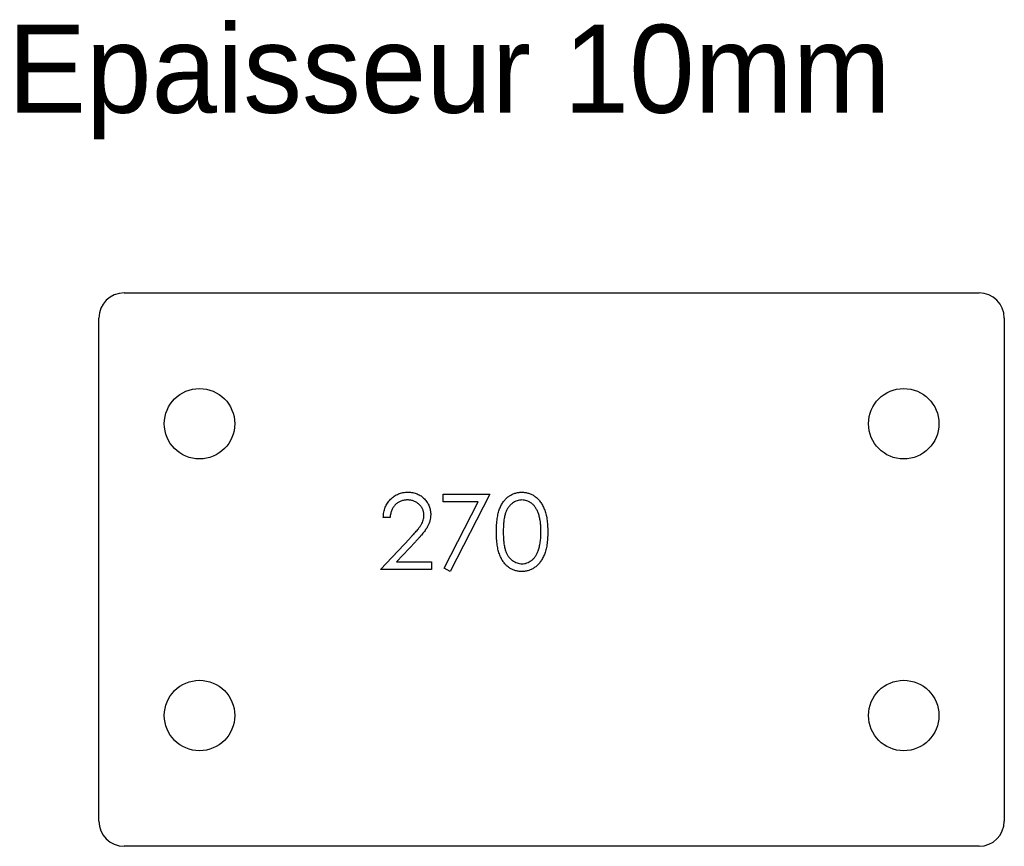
# Model space of a CAD drawing. Header units: millimetres. Extents: x -106 to 90, y -55 to 109.
import ezdxf

# ---------------------------------------------------------------- set-up
doc = ezdxf.new("R2010")
doc.units = ezdxf.units.MM

msp = doc.modelspace()

# ---------------------------------------------------------------- linework, layer by layer
at = {"color": 7, "linetype": 'Continuous', "lineweight": 25}
for p, q in [((-85, 55), (85, 55)), ((-90, -50), (-90, 50)), ((90, 50), (90, -50)), ((85, -55), (-85, -55))]:
    msp.add_line(p, q, dxfattribs=at)
at = {"color": 1, "linetype": 'Continuous', "lineweight": 25}
for p, q in [((-21.54, 15), (-12.31, 15)), ((-21.54, 13.46), (-21.54, 15)), ((-12.31, 15), (-20.19, -0.38)), ((-14.59, 13.46), (-21.54, 13.46)), ((-21.36, 0.26), (-14.59, 13.46)), ((-32.12, 10.38), (-33.46, 10.38)), ((-34.04, 0), (-28.22, 6.21)), ((-27.07, 5.54), (-30.83, 1.54)), ((-23.85, 0), (-34.04, 0)), ((-30.83, 1.54), (-23.85, 1.54)), ((-23.85, 1.54), (-23.85, 0)), ((-20.19, -0.38), (-21.36, 0.26))]:
    msp.add_line(p, q, dxfattribs=at)
at = {"color": 7, "linetype": 'Continuous', "lineweight": 25}
for centre in [(-70, 29), (70, 29), (-70, -29), (70, -29)]:
    msp.add_circle(centre, 7, dxfattribs=at)
for centre, start, end in [((-85, 50), 90, 180), ((85, 50), 360, 90), ((-85, -50), 180, 270), ((85, -50), 270, 360)]:
    msp.add_arc(centre, 5, start, end, dxfattribs=at)
at = {"color": 1, "linetype": 'Continuous', "lineweight": 25}
for points, knots in [([(-33.46, 10.38), (-33.45, 10.56), (-33.44, 10.91), (-33.35, 11.43), (-33.24, 11.91), (-33.08, 12.38), (-32.87, 12.82), (-32.63, 13.23), (-32.34, 13.62), (-32.01, 13.98), (-31.66, 14.31), (-31.28, 14.6), (-30.88, 14.84), (-30.46, 15.04), (-30.01, 15.19), (-29.55, 15.31), (-29.07, 15.37), (-28.74, 15.38), (-28.57, 15.38)], [0, 0, 0, 0, 0.068799, 0.135118, 0.199001, 0.261934, 0.323531, 0.385435, 0.447216, 0.510018, 0.572511, 0.633364, 0.693217, 0.752555, 0.812558, 0.873261, 0.935543, 1, 1, 1, 1]), ([(-28.64, 13.85), (-28.76, 13.84), (-28.99, 13.84), (-29.32, 13.79), (-29.65, 13.72), (-29.96, 13.62), (-30.25, 13.5), (-30.52, 13.34), (-30.79, 13.15), (-31.03, 12.94), (-31.26, 12.7), (-31.46, 12.44), (-31.63, 12.15), (-31.79, 11.84), (-31.9, 11.51), (-32, 11.16), (-32.08, 10.78), (-32.1, 10.52), (-32.12, 10.38)], [0, 0, 0, 0, 0.064451, 0.126571, 0.186922, 0.245924, 0.304098, 0.361781, 0.420577, 0.480272, 0.540224, 0.600658, 0.661916, 0.724435, 0.788853, 0.856287, 0.926338, 1, 1, 1, 1]), ([(-25.38, 10.81), (-25.39, 10.91), (-25.39, 11.11), (-25.44, 11.4), (-25.51, 11.69), (-25.62, 11.96), (-25.75, 12.23), (-25.92, 12.48), (-26.1, 12.72), (-26.33, 12.95), (-26.57, 13.16), (-26.82, 13.34), (-27.09, 13.5), (-27.38, 13.63), (-27.67, 13.73), (-27.98, 13.79), (-28.31, 13.84), (-28.53, 13.84), (-28.64, 13.85)], [0, 0, 0, 0, 0.061969, 0.122129, 0.180999, 0.240162, 0.299865, 0.359951, 0.421742, 0.486546, 0.551508, 0.614995, 0.67724, 0.739715, 0.803039, 0.866487, 0.931969, 1, 1, 1, 1]), ([(-28.57, 15.38), (-28.41, 15.38), (-28.08, 15.37), (-27.61, 15.31), (-27.16, 15.21), (-26.74, 15.06), (-26.34, 14.87), (-25.96, 14.64), (-25.61, 14.37), (-25.29, 14.06), (-24.99, 13.73), (-24.74, 13.37), (-24.52, 13), (-24.34, 12.61), (-24.21, 12.21), (-24.11, 11.8), (-24.05, 11.37), (-24.04, 11.07), (-24.04, 10.93)], [0, 0, 0, 0, 0.069475, 0.136517, 0.200789, 0.26383, 0.325735, 0.387291, 0.449509, 0.512968, 0.576275, 0.63758, 0.697903, 0.757172, 0.816599, 0.876653, 0.93729, 1, 1, 1, 1]), ([(-10.96, 7.49), (-10.96, 7.73), (-10.96, 8.2), (-10.93, 8.88), (-10.88, 9.52), (-10.81, 10.12), (-10.72, 10.67), (-10.61, 11.18), (-10.48, 11.65), (-10.34, 12.08), (-10.17, 12.48), (-9.99, 12.85), (-9.78, 13.19), (-9.57, 13.51), (-9.34, 13.81), (-9.09, 14.08), (-8.82, 14.33), (-8.54, 14.55), (-8.24, 14.74), (-7.94, 14.92), (-7.63, 15.06), (-7.31, 15.18), (-6.98, 15.27), (-6.64, 15.34), (-6.3, 15.38), (-6.06, 15.38), (-5.95, 15.38)], [0, 0, 0, 0, 0.068599, 0.133255, 0.194325, 0.251295, 0.304533, 0.354258, 0.400506, 0.443439, 0.484046, 0.523286, 0.561079, 0.597939, 0.633559, 0.668551, 0.702734, 0.736926, 0.770536, 0.803434, 0.836171, 0.868452, 0.90084, 0.933462, 0.966255, 1, 1, 1, 1]), ([(-5.9, 13.85), (-6.07, 13.84), (-6.4, 13.82), (-6.89, 13.7), (-7.36, 13.48), (-7.73, 13.25), (-8.02, 13.02), (-8.22, 12.83), (-8.41, 12.61), (-8.59, 12.38), (-8.75, 12.13), (-8.9, 11.86), (-9.03, 11.57), (-9.16, 11.26), (-9.26, 10.92), (-9.36, 10.54), (-9.44, 10.13), (-9.5, 9.68), (-9.55, 9.19), (-9.59, 8.66), (-9.61, 8.09), (-9.61, 7.7), (-9.62, 7.5)], [0, 0, 0, 0, 0.060398, 0.120906, 0.18279, 0.24755, 0.281045, 0.31484, 0.349461, 0.384843, 0.420959, 0.458336, 0.497007, 0.537442, 0.580351, 0.627414, 0.678275, 0.733932, 0.793707, 0.857686, 0.926684, 1, 1, 1, 1]), ([(-5.95, 15.38), (-5.83, 15.38), (-5.59, 15.38), (-5.24, 15.34), (-4.9, 15.27), (-4.56, 15.18), (-4.24, 15.06), (-3.92, 14.92), (-3.61, 14.75), (-3.31, 14.55), (-3.03, 14.32), (-2.75, 14.07), (-2.5, 13.79), (-2.26, 13.49), (-2.03, 13.16), (-1.82, 12.8), (-1.63, 12.42), (-1.45, 12.01), (-1.29, 11.57), (-1.15, 11.1), (-1.03, 10.58), (-0.93, 10.04), (-0.86, 9.45), (-0.81, 8.83), (-0.78, 8.17), (-0.77, 7.72), (-0.77, 7.49)], [0, 0, 0, 0, 0.033788, 0.067194, 0.099862, 0.132567, 0.165151, 0.197913, 0.231319, 0.265083, 0.299255, 0.334399, 0.369943, 0.406284, 0.444064, 0.482998, 0.523354, 0.565537, 0.609613, 0.656391, 0.705885, 0.758325, 0.813832, 0.872795, 0.934722, 1, 1, 1, 1]), ([(-2.12, 7.5), (-2.12, 7.68), (-2.12, 8.03), (-2.15, 8.55), (-2.18, 9.04), (-2.24, 9.51), (-2.31, 9.95), (-2.4, 10.36), (-2.5, 10.76), (-2.61, 11.12), (-2.75, 11.46), (-2.89, 11.78), (-3.05, 12.08), (-3.22, 12.35), (-3.4, 12.6), (-3.59, 12.82), (-3.8, 13.02), (-4.08, 13.25), (-4.46, 13.48), (-4.92, 13.7), (-5.41, 13.82), (-5.74, 13.84), (-5.9, 13.85)], [0, 0, 0, 0, 0.065683, 0.128507, 0.188167, 0.2451, 0.299444, 0.350894, 0.399921, 0.446653, 0.491237, 0.53336, 0.573838, 0.612513, 0.649585, 0.685521, 0.720096, 0.753829, 0.818919, 0.880489, 0.940309, 1, 1, 1, 1]), ([(-28.22, 6.21), (-28.08, 6.36), (-27.81, 6.64), (-27.42, 7.05), (-27.08, 7.44), (-26.77, 7.79), (-26.5, 8.12), (-26.27, 8.42), (-26.08, 8.68), (-25.87, 8.99), (-25.68, 9.38), (-25.51, 9.84), (-25.4, 10.32), (-25.39, 10.64), (-25.38, 10.81)], [0, 0, 0, 0, 0.110794, 0.212813, 0.306078, 0.390617, 0.467233, 0.534451, 0.593867, 0.644833, 0.736221, 0.825037, 0.911992, 1, 1, 1, 1]), ([(-24.04, 10.93), (-24.05, 10.72), (-24.06, 10.3), (-24.18, 9.69), (-24.38, 9.1), (-24.61, 8.63), (-24.84, 8.25), (-25.05, 7.93), (-25.3, 7.59), (-25.58, 7.23), (-25.9, 6.84), (-26.26, 6.43), (-26.65, 5.99), (-26.93, 5.7), (-27.07, 5.54)], [0, 0, 0, 0, 0.098702, 0.195672, 0.292422, 0.391343, 0.444462, 0.504229, 0.570352, 0.642546, 0.722288, 0.807921, 0.90047, 1, 1, 1, 1]), ([(-5.95, -0.38), (-6.06, -0.38), (-6.3, -0.38), (-6.64, -0.34), (-6.98, -0.27), (-7.31, -0.18), (-7.63, -0.07), (-7.94, 0.08), (-8.24, 0.25), (-8.53, 0.44), (-8.81, 0.66), (-9.07, 0.9), (-9.32, 1.17), (-9.55, 1.47), (-9.77, 1.79), (-9.97, 2.14), (-10.15, 2.51), (-10.32, 2.91), (-10.47, 3.34), (-10.61, 3.82), (-10.72, 4.33), (-10.8, 4.89), (-10.88, 5.48), (-10.93, 6.12), (-10.96, 6.79), (-10.96, 7.26), (-10.96, 7.49)], [0, 0, 0, 0, 0.033789, 0.066626, 0.099291, 0.131645, 0.163602, 0.196122, 0.228923, 0.262181, 0.296016, 0.330245, 0.365089, 0.400982, 0.437654, 0.475743, 0.515291, 0.556327, 0.599681, 0.646343, 0.696413, 0.749766, 0.806562, 0.867427, 0.931883, 1, 1, 1, 1]), ([(-9.62, 7.5), (-9.61, 7.3), (-9.61, 6.91), (-9.59, 6.35), (-9.55, 5.82), (-9.51, 5.33), (-9.44, 4.88), (-9.36, 4.46), (-9.27, 4.09), (-9.16, 3.75), (-9.04, 3.43), (-8.9, 3.14), (-8.76, 2.87), (-8.59, 2.62), (-8.41, 2.39), (-8.22, 2.18), (-8.02, 1.98), (-7.73, 1.75), (-7.36, 1.52), (-6.88, 1.31), (-6.4, 1.18), (-6.07, 1.16), (-5.9, 1.15)], [0, 0, 0, 0, 0.072956, 0.141593, 0.20594, 0.265319, 0.320618, 0.371841, 0.418817, 0.461729, 0.502166, 0.540839, 0.578218, 0.614337, 0.64972, 0.684587, 0.718649, 0.752373, 0.817641, 0.879714, 0.939962, 1, 1, 1, 1]), ([(-0.77, 7.49), (-0.77, 7.26), (-0.78, 6.82), (-0.81, 6.16), (-0.86, 5.55), (-0.93, 4.96), (-1.03, 4.42), (-1.14, 3.91), (-1.28, 3.44), (-1.43, 3), (-1.61, 2.59), (-1.81, 2.21), (-2.02, 1.86), (-2.24, 1.52), (-2.48, 1.22), (-2.74, 0.94), (-3.01, 0.69), (-3.3, 0.46), (-3.6, 0.27), (-3.91, 0.09), (-4.23, -0.05), (-4.56, -0.18), (-4.89, -0.27), (-5.24, -0.33), (-5.59, -0.38), (-5.83, -0.38), (-5.95, -0.38)], [0, 0, 0, 0, 0.065054, 0.126756, 0.185491, 0.240732, 0.29294, 0.342141, 0.388882, 0.432636, 0.474483, 0.514623, 0.553594, 0.591409, 0.628006, 0.663583, 0.698759, 0.733361, 0.767394, 0.800969, 0.83402, 0.866999, 0.899733, 0.932711, 0.96618, 1, 1, 1, 1]), ([(-2.68, 3.73), (-2.64, 3.86), (-2.55, 4.13), (-2.43, 4.56), (-2.33, 5), (-2.25, 5.46), (-2.19, 5.94), (-2.15, 6.44), (-2.12, 6.96), (-2.12, 7.32), (-2.12, 7.5)], [0, 0, 0, 0, 0.110588, 0.224542, 0.342503, 0.464324, 0.590756, 0.722227, 0.858843, 1, 1, 1, 1]), ([(-5.9, 1.15), (-5.74, 1.16), (-5.4, 1.17), (-4.92, 1.31), (-4.45, 1.51), (-4.08, 1.74), (-3.8, 1.97), (-3.6, 2.16), (-3.41, 2.37), (-3.24, 2.6), (-3.08, 2.85), (-2.93, 3.13), (-2.8, 3.42), (-2.72, 3.62), (-2.68, 3.73)], [0, 0, 0, 0, 0.112813, 0.225394, 0.339595, 0.459675, 0.521735, 0.583926, 0.648174, 0.713881, 0.781004, 0.851451, 0.924051, 1, 1, 1, 1])]:
    msp.add_open_spline(points, degree=3, knots=knots, dxfattribs=at)

# ---------------------------------------------------------------- texts
at = {"insert": (-108.16, 108.31), "char_height": 17.5, "attachment_point": 1}
msp.add_mtext_dynamic_manual_height_columns('Epaisseur 10mm', width=326.1114, gutter_width=87.5, heights=[0], dxfattribs=at)

doc.saveas('drawing.dxf')
